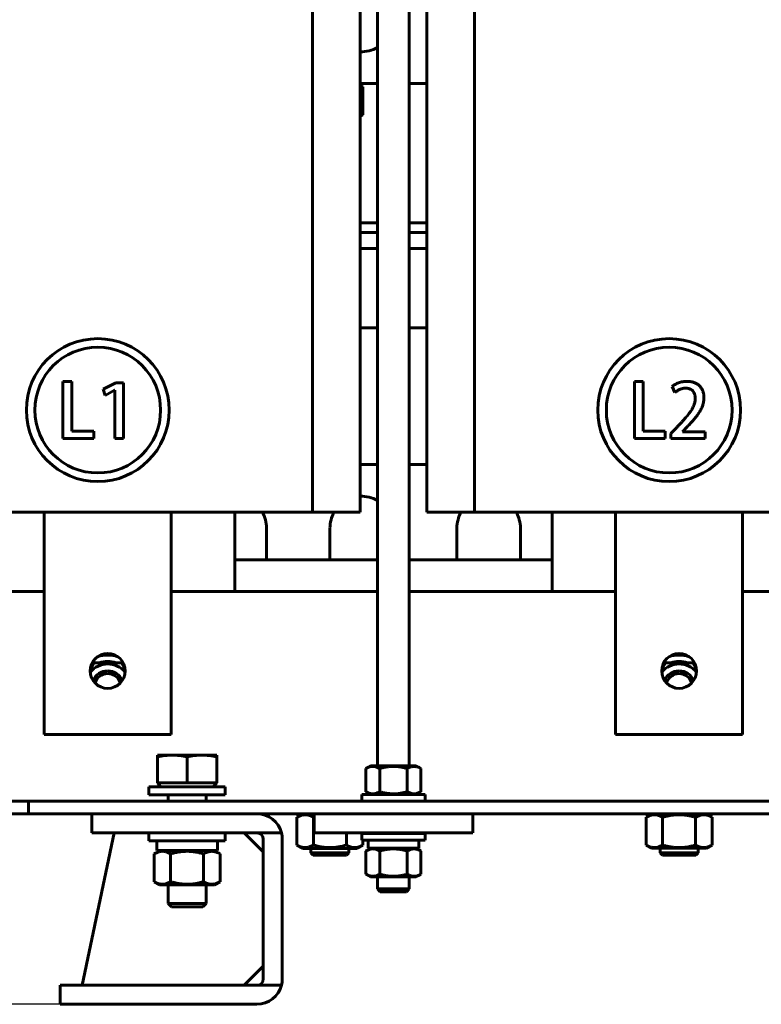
# Model space of a CAD drawing. Header units: millimetres. Extents: x 0 to 297, y 0 to 420.
# Tile 3 of 12: x 107 to 165, y 81 to 159. Entities that reach past the tile are written whole.
import ezdxf

# ---------------------------------------------------------------- set-up
doc = ezdxf.new("R2010")
doc.units = ezdxf.units.MM
doc.linetypes.add('K5LT_BASIC', pattern=[0])
doc.linetypes.add('K5LT_THIN', pattern=[0])
doc.layers.add('Системный слой', color=7, linetype='Continuous')
doc.styles.add('KDIMTEXTSTYLE', font='GOST_AU.SHX', dxfattribs={"width": 0.96, "oblique": 15, "height": 5})
doc.dimstyles.new('KDIMSTYLE (0.25)', dxfattribs={"dimtxt": 5, "dimasz": 1, "dimexe": 2, "dimexo": 0, "dimgap": 1, "dimtad": 1, "dimlfac": 4, "dimtxsty": 'KDIMTEXTSTYLE', "dimsah": 1, "dimcen": 0, "dimdle": 1, "dimadec": 0, "dimazin": 0, "dimtfac": 0.667, "dimtmove": 0, "dimatfit": 3, "dimfxl": 1, "dimtvp": 1, "dimtolj": 1, "dimtzin": 0, "dimarcsym": 0})

# ---------------------------------------------------------------- blocks, each defined once
blk = doc.blocks.new('U4')
at = {"layer": 'Системный слой', "color": 150, "linetype": 'K5LT_BASIC', "lineweight": 60, "true_color": 0x0080ff}
for p, q in [((97.964, 113.929), (108.464, 113.929)), ((118.464, 113.929), (134.714, 113.929)), ((137.214, 113.929), (153.464, 113.929)), ((163.464, 113.929), (179.714, 113.929))]:
    blk.add_line(p, q, dxfattribs=at)
blk = doc.blocks.new('U5')
at = {"layer": 'Системный слой', "color": 150, "linetype": 'K5LT_BASIC', "lineweight": 60, "true_color": 0x0080ff}
for p, q in [((107.214, 96.429), (112.257, 96.429)), ((125.214, 96.429), (129.714, 96.429)), ((142.214, 96.429), (174.714, 96.429)), ((187.214, 96.429), (191.714, 96.429)), ((204.672, 96.429), (209.714, 96.429))]:
    blk.add_line(p, q, dxfattribs=at)
blk = doc.blocks.new('U28')
at = {"layer": 'Системный слой', "color": 150, "linetype": 'K5LT_BASIC', "lineweight": 60, "true_color": 0x0080ff}
for p, q in [((118.214, 89.364), (119.714, 89.364)), ((119.714, 89.364), (121.214, 89.364))]:
    blk.add_line(p, q, dxfattribs=at)
blk = doc.blocks.new('U29')
at = {"layer": 'Системный слой', "color": 150, "linetype": 'K5LT_BASIC', "lineweight": 60, "true_color": 0x0080ff}
for p, q in [((118.214, 97.429), (118.214, 97.929)), ((118.214, 94.929), (118.214, 94.929)), ((118.214, 89.364), (118.214, 90.829))]:
    blk.add_line(p, q, dxfattribs=at)
blk = doc.blocks.new('U30')
at = {"layer": 'Системный слой', "color": 150, "linetype": 'K5LT_BASIC', "lineweight": 60, "true_color": 0x0080ff}
for p, q in [((118.474, 89.104), (119.714, 89.104)), ((119.714, 89.104), (120.954, 89.104))]:
    blk.add_line(p, q, dxfattribs=at)
blk = doc.blocks.new('U31')
at = {"layer": 'Системный слой', "color": 150, "linetype": 'K5LT_BASIC', "lineweight": 60, "true_color": 0x0080ff}
for p, q in [((121.214, 97.429), (121.214, 97.929)), ((121.214, 94.929), (121.214, 94.929)), ((121.214, 89.364), (121.214, 90.829))]:
    blk.add_line(p, q, dxfattribs=at)
blk = doc.blocks.new('U47')
at = {"layer": 'Системный слой', "color": 150, "linetype": 'K5LT_BASIC', "lineweight": 60, "true_color": 0x0080ff}
for p, q in [((133.414, 151.387), (133.339, 151.354)), ((133.488, 151.424), (133.414, 151.387)), ((133.562, 151.465), (133.488, 151.424))]:
    blk.add_line(p, q, dxfattribs=at)
blk = doc.blocks.new('U48')
at = {"layer": 'Системный слой', "color": 150, "linetype": 'K5LT_BASIC', "lineweight": 60, "true_color": 0x0080ff}
for p, q in [((133.339, 153.765), (133.414, 153.732)), ((133.414, 153.732), (133.488, 153.695)), ((133.488, 153.695), (133.562, 153.654))]:
    blk.add_line(p, q, dxfattribs=at)
blk = doc.blocks.new('U49')
at = {"layer": 'Системный слой', "color": 150, "linetype": 'K5LT_BASIC', "lineweight": 60, "true_color": 0x0080ff}
for p, q in [((134.714, 153.93), (133.339, 153.93)), ((138.589, 153.93), (137.214, 153.93)), ((179.714, 153.93), (178.339, 153.93)), ((183.589, 153.93), (182.214, 153.93))]:
    blk.add_line(p, q, dxfattribs=at)
blk = doc.blocks.new('U51')
at = {"layer": 'Системный слой', "color": 150, "linetype": 'K5LT_BASIC', "lineweight": 60, "true_color": 0x0080ff}
for p, q in [((129.464, 96.429), (129.464, 96.409)), ((129.464, 93.709), (129.464, 93.367))]:
    blk.add_line(p, q, dxfattribs=at)
blk = doc.blocks.new('U52')
at = {"layer": 'Системный слой', "color": 150, "linetype": 'K5LT_BASIC', "lineweight": 60, "true_color": 0x0080ff}
for p, q in [((134.714, 134.68), (133.339, 134.68)), ((138.589, 134.68), (137.214, 134.68))]:
    blk.add_line(p, q, dxfattribs=at)
blk = doc.blocks.new('U53')
at = {"layer": 'Системный слой', "color": 150, "linetype": 'K5LT_BASIC', "lineweight": 60, "true_color": 0x0080ff}
for p, q in [((156.964, 96.429), (156.964, 96.409)), ((156.964, 93.709), (156.964, 93.367))]:
    blk.add_line(p, q, dxfattribs=at)
blk = doc.blocks.new('U54')
at = {"layer": 'Системный слой', "color": 150, "linetype": 'K5LT_BASIC', "lineweight": 60, "true_color": 0x0080ff}
for p, q in [((159.964, 96.429), (159.964, 96.409)), ((159.964, 93.709), (159.964, 93.367))]:
    blk.add_line(p, q, dxfattribs=at)
blk = doc.blocks.new('U58')
at = {"layer": 'Системный слой', "color": 150, "linetype": 'K5LT_BASIC', "lineweight": 60, "true_color": 0x0080ff}
for p, q in [((133.339, 142.195), (134.714, 142.195)), ((137.214, 142.195), (138.589, 142.195))]:
    blk.add_line(p, q, dxfattribs=at)
blk = doc.blocks.new('U59')
at = {"layer": 'Системный слой', "color": 150, "linetype": 'K5LT_BASIC', "lineweight": 60, "true_color": 0x0080ff}
for p, q in [((134.714, 142.945), (133.339, 142.945)), ((138.589, 142.945), (137.214, 142.945))]:
    blk.add_line(p, q, dxfattribs=at)
blk = doc.blocks.new('U60')
at = {"layer": 'Системный слой', "color": 150, "linetype": 'K5LT_BASIC', "lineweight": 60, "true_color": 0x0080ff}
for p, q in [((134.714, 140.93), (133.339, 140.93)), ((138.589, 140.93), (137.214, 140.93))]:
    blk.add_line(p, q, dxfattribs=at)
blk = doc.blocks.new('U61')
at = {"layer": 'Системный слой', "color": 150, "linetype": 'K5LT_BASIC', "lineweight": 60, "true_color": 0x0080ff}
for p, q in [((133.339, 134.68), (134.714, 134.68)), ((137.214, 134.68), (138.589, 134.68))]:
    blk.add_line(p, q, dxfattribs=at)
blk = doc.blocks.new('U66')
at = {"layer": 'Системный слой', "color": 150, "linetype": 'K5LT_BASIC', "lineweight": 60, "true_color": 0x0080ff}
for p, q in [((130.964, 93.709), (128.808, 93.709)), ((133.12, 93.709), (130.964, 93.709))]:
    blk.add_line(p, q, dxfattribs=at)
blk = doc.blocks.new('U67')
at = {"layer": 'Системный слой', "color": 150, "linetype": 'K5LT_BASIC', "lineweight": 60, "true_color": 0x0080ff}
for p, q in [((129.665, 96.154), (129.678, 96.158)), ((129.678, 96.158), (129.678, 96.158)), ((129.678, 96.158), (129.679, 96.158)), ((129.679, 96.158), (129.68, 96.159)), ((129.68, 96.159), (129.683, 96.159)), ((129.683, 96.159), (129.687, 96.161)), ((129.687, 96.161), (129.689, 96.161)), ((129.689, 96.161), (129.69, 96.161)), ((129.69, 96.161), (129.69, 96.162)), ((129.69, 96.162), (129.691, 96.162)), ((129.691, 96.162), (129.693, 96.162)), ((129.693, 96.162), (129.696, 96.163)), ((129.696, 96.163), (129.699, 96.164)), ((129.699, 96.164), (129.702, 96.165)), ((129.702, 96.165), (129.703, 96.165)), ((129.703, 96.165), (129.705, 96.166)), ((129.703, 96.165), (129.703, 96.165)), ((129.705, 96.166), (129.708, 96.166)), ((129.708, 96.166), (129.713, 96.168)), ((129.713, 96.168), (129.714, 96.168))]:
    blk.add_line(p, q, dxfattribs=at)
blk = doc.blocks.new('U68')
at = {"layer": 'Системный слой', "color": 150, "linetype": 'K5LT_BASIC', "lineweight": 60, "true_color": 0x0080ff}
for p, q in [((133.562, 94.93), (133.562, 94.878)), ((133.562, 94.357), (133.562, 93.965))]:
    blk.add_line(p, q, dxfattribs=at)
blk = doc.blocks.new('U69')
at = {"layer": 'Системный слой', "color": 150, "linetype": 'K5LT_BASIC', "lineweight": 60, "true_color": 0x0080ff}
for start, end in [(60.00051, 92.86598), (150.00841, 180)]:
    blk.add_arc((133.464, 118.93), 2.5, start, end, dxfattribs=at)
blk = doc.blocks.new('U70')
at = {"layer": 'Системный слой', "color": 150, "linetype": 'K5LT_BASIC', "lineweight": 60, "true_color": 0x0080ff}
for p, q in [((134.714, 123.93), (133.339, 123.93)), ((138.589, 123.93), (137.214, 123.93)), ((179.714, 123.93), (178.339, 123.93)), ((183.589, 123.93), (182.214, 123.93))]:
    blk.add_line(p, q, dxfattribs=at)
blk = doc.blocks.new('U71')
at = {"layer": 'Системный слой', "color": 150, "linetype": 'K5LT_BASIC', "lineweight": 60, "true_color": 0x0080ff}
for start, end in [(150.00841, 180), (0, 29.99159)]:
    blk.add_arc((143.464, 118.93), 2.5, start, end, dxfattribs=at)
blk = doc.blocks.new('U79')
at = {"layer": 'Системный слой', "color": 150, "linetype": 'K5LT_BASIC', "lineweight": 60, "true_color": 0x0080ff}
for p, q in [((123.464, 116.429), (134.714, 116.429)), ((137.214, 116.429), (148.464, 116.429))]:
    blk.add_line(p, q, dxfattribs=at)
blk = doc.blocks.new('U81')
at = {"layer": 'Системный слой', "color": 150, "linetype": 'K5LT_BASIC', "lineweight": 60, "true_color": 0x0080ff}
for start, end in [(90, 163.31566), (16.60132, 90)]:
    blk.add_arc((113.463, 106.429), 1.034, start, end, dxfattribs=at)
blk = doc.blocks.new('U83')
at = {"layer": 'Системный слой', "color": 150, "linetype": 'K5LT_BASIC', "lineweight": 60, "true_color": 0x0080ff}
for start, end in [(90, 163.31566), (16.60132, 90)]:
    blk.add_arc((158.463, 106.429), 1.034, start, end, dxfattribs=at)
blk = doc.blocks.new('U84')
at = {"layer": 'Системный слой', "color": 150, "linetype": 'K5LT_BASIC', "lineweight": 60, "true_color": 0x0080ff}
for start, end in [(90, 139.73982), (40.17716, 90)]:
    blk.add_arc((113.463, 106.429), 1.797, start, end, dxfattribs=at)
blk = doc.blocks.new('U85')
at = {"layer": 'Системный слой', "color": 150, "linetype": 'K5LT_BASIC', "lineweight": 60, "true_color": 0x0080ff}
for start, end in [(130.46003, 133.08344), (70.46003, 109.53997), (46.83354, 49.53997)]:
    blk.add_arc((113.463, 106.429), 1.99, start, end, dxfattribs=at)
blk = doc.blocks.new('U86')
at = {"layer": 'Системный слой', "color": 150, "linetype": 'K5LT_BASIC', "lineweight": 60, "true_color": 0x0080ff}
for start, end in [(90, 108.60667), (71.31031, 90)]:
    blk.add_arc((113.463, 106.429), 2.5, start, end, dxfattribs=at)
blk = doc.blocks.new('U90')
at = {"layer": 'Системный слой', "color": 150, "linetype": 'K5LT_BASIC', "lineweight": 60, "true_color": 0x0080ff}
for start, end in [(90, 139.73982), (40.17716, 90)]:
    blk.add_arc((158.463, 106.429), 1.797, start, end, dxfattribs=at)
blk = doc.blocks.new('U91')
at = {"layer": 'Системный слой', "color": 150, "linetype": 'K5LT_BASIC', "lineweight": 60, "true_color": 0x0080ff}
for start, end in [(130.46003, 133.08344), (70.46003, 109.53997), (46.83354, 49.53997)]:
    blk.add_arc((158.463, 106.429), 1.99, start, end, dxfattribs=at)
blk = doc.blocks.new('U92')
at = {"layer": 'Системный слой', "color": 150, "linetype": 'K5LT_BASIC', "lineweight": 60, "true_color": 0x0080ff}
for start, end in [(90, 108.60667), (71.31031, 90)]:
    blk.add_arc((158.463, 106.429), 2.5, start, end, dxfattribs=at)
blk = doc.blocks.new('U94')
at = {"layer": 'Системный слой', "color": 150, "linetype": 'K5LT_BASIC', "lineweight": 60, "true_color": 0x0080ff}
for p, q in [((148.464, 191.266), (148.464, 186.868)), ((148.464, 185.541), (148.464, 185.179)), ((148.464, 120.179), (148.464, 113.929))]:
    blk.add_line(p, q, dxfattribs=at)
blk = doc.blocks.new('U95')
at = {"layer": 'Системный слой', "color": 150, "linetype": 'K5LT_BASIC', "lineweight": 60, "true_color": 0x0080ff}
for p, q in [((123.464, 185.179), (123.464, 191.429)), ((123.464, 113.929), (123.464, 120.179))]:
    blk.add_line(p, q, dxfattribs=at)
blk = doc.blocks.new('U99')
at = {"layer": 'Системный слой', "color": 150, "linetype": 'K5LT_BASIC', "lineweight": 60, "true_color": 0x0080ff}
for p, q in [((134.931, 90.294), (135.964, 90.294)), ((135.964, 90.294), (136.998, 90.294))]:
    blk.add_line(p, q, dxfattribs=at)
blk = doc.blocks.new('U100')
at = {"layer": 'Системный слой', "color": 150, "linetype": 'K5LT_BASIC', "lineweight": 60, "true_color": 0x0080ff}
for p, q in [((137.214, 189.556), (137.214, 100.206)), ((137.214, 97.956), (137.214, 97.955)), ((137.214, 97.435), (137.214, 97.429)), ((137.214, 94.93), (137.214, 94.878)), ((137.214, 91.461), (137.214, 90.511))]:
    blk.add_line(p, q, dxfattribs=at)
blk = doc.blocks.new('U101')
at = {"layer": 'Системный слой', "color": 150, "linetype": 'K5LT_BASIC', "lineweight": 60, "true_color": 0x0080ff}
for p, q in [((134.714, 190.449), (134.714, 100.206)), ((134.714, 97.956), (134.714, 97.955)), ((134.714, 97.435), (134.714, 97.429)), ((134.714, 94.93), (134.714, 94.878)), ((134.714, 91.461), (134.714, 90.511))]:
    blk.add_line(p, q, dxfattribs=at)
blk = doc.blocks.new('U106')
at = {"layer": 'Системный слой', "color": 150, "linetype": 'K5LT_BASIC', "lineweight": 60, "true_color": 0x0080ff}
for p, q in [((134.167, 97.956), (135.964, 97.956)), ((135.964, 97.956), (137.761, 97.956))]:
    blk.add_line(p, q, dxfattribs=at)
blk = doc.blocks.new('KDIMARROW_01')
at = {"layer": 'Системный слой'}
blk.add_hatch(color=0, dxfattribs=at).paths.add_polyline_path([(0, 0), (-5, 0.658), (-4.5, 0), (-5, -0.658)])
at = {"layer": 'Системный слой', "color": 0, "linetype": 'K5LT_THIN', "lineweight": 18}
for p, q in [((-4.5, 0), (-5, 0.658)), ((-5, 0.658), (0, 0)), ((0, 0), (-5, -0.658)), ((-5, -0.658), (-4.5, 0)), ((0, 0), (-1, 0))]:
    blk.add_line(p, q, dxfattribs=at)

msp = doc.modelspace()

# ---------------------------------------------------------------- linework, layer by layer
at = {"layer": 'Системный слой', "color": 150, "linetype": 'K5LT_BASIC', "lineweight": 60, "true_color": 0x0080ff}
for p, q in [((129.5892, 120.1794), (129.5892, 185.1794)), ((133.3392, 120.1794), (133.3392, 185.1794)), ((138.5892, 120.1794), (138.5892, 185.1794)), ((142.3392, 120.1794), (142.3392, 185.1794)), ((133.3392, 153.7831), (133.5623, 153.6543)), ((133.5623, 153.6543), (133.5623, 151.4645)), ((133.3392, 151.3357), (133.5623, 151.4645)), ((110.6315, 130.4727), (109.941, 130.4727)), ((109.941, 130.4727), (109.941, 125.9706)), ((110.6315, 126.5523), (110.6315, 130.4727)), ((114.1143, 130.3669), (113.1116, 129.8588)), ((114.7131, 130.3669), (114.1143, 130.3669)), ((114.7131, 125.9655), (114.7131, 130.3669)), ((154.941, 130.4727), (154.941, 125.9706)), ((155.6315, 130.4727), (154.941, 130.4727)), ((155.6315, 126.5523), (155.6315, 130.4727)), ((113.1116, 129.8588), (113.2644, 129.3636)), ((113.2644, 129.3636), (114.0109, 129.7751)), ((114.0109, 129.7751), (114.0226, 129.7751)), ((114.0226, 129.7751), (114.0226, 125.9722)), ((157.9078, 130.0761), (158.1138, 129.5868)), ((112.3654, 126.5523), (110.6315, 126.5523)), ((112.3654, 125.9706), (112.3654, 126.5523)), ((157.3654, 126.5523), (155.6315, 126.5523)), ((157.3654, 125.9706), (157.3654, 126.5523)), ((158.2777, 126.8482), (157.814, 126.3624)), ((157.814, 126.3624), (157.814, 125.9668)), ((158.725, 126.5136), (159.0894, 126.8903)), ((158.725, 126.5017), (158.725, 126.5136)), ((160.5146, 126.5017), (158.725, 126.5017)), ((160.5146, 125.9668), (160.5146, 126.5017)), ((109.941, 125.9706), (112.3654, 125.9706)), ((114.0226, 125.9722), (114.7131, 125.9655)), ((154.941, 125.9706), (157.3654, 125.9706)), ((157.814, 125.9668), (160.5146, 125.9668)), ((97.3392, 120.1794), (129.5892, 120.1794)), ((108.4642, 102.6794), (108.4642, 120.1794)), ((118.4642, 120.1794), (118.4642, 102.6794)), ((129.5892, 120.1794), (133.3392, 120.1794)), ((138.5892, 120.1794), (142.3392, 120.1794)), ((142.3392, 120.1794), (174.5892, 120.1794)), ((153.4642, 102.6794), (153.4642, 120.1794)), ((163.4642, 120.1794), (163.4642, 102.6794)), ((125.9642, 118.9297), (125.9642, 116.4294)), ((130.9642, 116.4294), (130.9642, 118.9297)), ((140.9642, 116.4294), (140.9642, 118.9297)), ((145.9642, 118.9297), (145.9642, 116.4294)), ((112.3807, 108.3044), (112.0954, 107.8102)), ((113.4633, 108.3044), (112.3807, 108.3044)), ((114.5458, 108.3044), (113.4633, 108.3044)), ((114.8333, 107.8064), (114.5458, 108.3044)), ((157.3807, 108.3044), (157.0954, 107.8102)), ((158.4633, 108.3044), (157.3807, 108.3044)), ((159.5458, 108.3044), (158.4633, 108.3044)), ((159.8333, 107.8064), (159.5458, 108.3044)), ((118.4642, 102.6794), (108.4642, 102.6794)), ((163.4642, 102.6794), (153.4642, 102.6794)), ((118.5472, 101.0438), (117.3802, 101.0438)), ((117.3802, 101.0438), (117.3802, 100.9124)), ((117.3802, 98.8538), (117.3802, 100.9124)), ((120.8812, 101.0438), (118.5472, 101.0438)), ((119.7142, 98.8538), (119.7142, 100.9124)), ((122.0482, 101.0438), (120.8812, 101.0438)), ((122.0482, 100.9124), (122.0482, 101.0438)), ((122.0482, 100.9124), (122.0482, 98.8538)), ((134.1673, 100.2063), (133.7991, 99.9937)), ((134.1673, 100.2063), (137.761, 100.2063)), ((137.761, 100.2063), (138.1292, 99.9937)), ((133.7991, 98.1688), (133.7991, 99.9937)), ((134.8816, 98.1688), (134.8816, 99.9937)), ((137.0467, 98.1688), (137.0467, 99.9937)), ((138.1292, 99.9937), (138.1292, 98.1688)), ((116.7142, 98.5538), (122.7142, 98.5538)), ((116.7142, 98.5538), (116.7142, 97.9288)), ((117.3802, 98.8538), (118.5472, 98.8538)), ((117.6502, 98.5538), (117.3802, 98.8538)), ((118.5472, 98.8538), (119.7142, 98.8538)), ((119.7142, 98.8538), (120.8812, 98.8538)), ((120.8812, 98.8538), (122.0482, 98.8538)), ((121.7782, 98.5538), (122.0482, 98.8538)), ((122.7142, 98.5538), (122.7142, 97.9288)), ((116.7142, 97.9288), (122.7142, 97.9288)), ((133.4642, 97.4346), (133.4642, 97.9554)), ((133.4642, 97.9554), (138.4642, 97.9554)), ((134.1673, 97.9563), (133.7991, 98.1688)), ((137.761, 97.9563), (138.1292, 98.1688)), ((138.4642, 97.4346), (138.4642, 97.9554)), ((103.4642, 97.4288), (107.2142, 97.4288)), ((107.2142, 97.4288), (107.2142, 96.4288)), ((107.2142, 97.4288), (209.7142, 97.4288)), ((133.4642, 97.4346), (138.4642, 97.4346)), ((107.2142, 96.4288), (103.4642, 96.4288)), ((112.2142, 94.9288), (112.2142, 96.4288)), ((112.2569, 96.4288), (112.9642, 96.4288)), ((112.9642, 96.4288), (125.2142, 96.4288)), ((128.8079, 96.4094), (128.3661, 96.1543)), ((128.3661, 93.9645), (128.3661, 96.1543)), ((129.7142, 96.4094), (128.8079, 96.4094)), ((129.6651, 96.1543), (129.6651, 93.9645)), ((129.7142, 96.4297), (142.2142, 96.4297)), ((129.7142, 94.9297), (129.7142, 96.4297)), ((142.2142, 96.4297), (142.2142, 94.9297)), ((156.3079, 96.4094), (155.8661, 96.1543)), ((155.8661, 93.9645), (155.8661, 96.1543)), ((160.6204, 96.4094), (156.3079, 96.4094)), ((157.1651, 96.1543), (157.1651, 93.9645)), ((159.7632, 96.1543), (159.7632, 93.9645)), ((160.6204, 96.4094), (161.0623, 96.1543)), ((161.0623, 96.1543), (161.0623, 93.9645)), ((111.4642, 82.9288), (113.9642, 94.9288)), ((112.2142, 94.9288), (112.9642, 94.9288)), ((112.9642, 94.9288), (125.2142, 94.9288)), ((116.7142, 94.9288), (116.7142, 94.3038)), ((122.7142, 94.9288), (116.7142, 94.9288)), ((122.7142, 94.9288), (122.7142, 94.3038)), ((124.2142, 94.9288), (125.7142, 93.4288)), ((125.2142, 94.9288), (127.1507, 94.9288)), ((142.2142, 94.9297), (129.7142, 94.9297)), ((132.2632, 94.9297), (132.2632, 93.9645)), ((138.4642, 94.8777), (133.4642, 94.8777)), ((133.4642, 94.3569), (133.4642, 94.8777)), ((138.4642, 94.3569), (138.4642, 94.8777)), ((116.7142, 94.3038), (122.7142, 94.3038)), ((117.3267, 94.3038), (117.3267, 93.5288)), ((122.1017, 94.3038), (122.1017, 93.5288)), ((125.7142, 83.4288), (125.7142, 94.4288)), ((127.2142, 83.4288), (127.2142, 94.4288)), ((128.8079, 93.7094), (128.3661, 93.9645)), ((133.1204, 93.7094), (133.5623, 93.9645)), ((133.4642, 94.3569), (138.4642, 94.3569)), ((133.9746, 93.711), (133.9746, 94.3569)), ((137.9537, 93.711), (137.9537, 94.3569)), ((156.3079, 93.7094), (155.8661, 93.9645)), ((160.6204, 93.7094), (161.0623, 93.9645)), ((117.558, 93.5288), (117.1161, 93.2737)), ((117.1161, 91.0839), (117.1161, 93.2737)), ((117.3267, 93.5288), (122.1017, 93.5288)), ((118.4152, 93.2737), (118.4152, 91.0839)), ((121.0132, 93.2737), (121.0132, 91.0839)), ((121.8705, 93.5288), (122.3123, 93.2737)), ((122.3123, 93.2737), (122.3123, 91.0839)), ((129.4642, 93.3672), (132.4642, 93.3672)), ((129.6517, 93.1797), (129.4642, 93.3672)), ((129.6517, 93.1797), (132.2767, 93.1797)), ((132.2767, 93.1797), (132.4642, 93.3672)), ((132.4642, 93.7094), (132.4642, 93.3672)), ((134.1673, 93.711), (133.7991, 93.4985)), ((133.7991, 91.6736), (133.7991, 93.4985)), ((137.9537, 93.711), (133.9746, 93.711)), ((134.8816, 93.4985), (134.8816, 91.6736)), ((137.0467, 93.4985), (137.0467, 91.6736)), ((137.761, 93.711), (138.1292, 93.4985)), ((138.1292, 93.4985), (138.1292, 91.6736)), ((160.6204, 93.7094), (156.3079, 93.7094)), ((157.1517, 93.1797), (156.9642, 93.3672)), ((156.9642, 93.3672), (159.9642, 93.3672)), ((157.1517, 93.1797), (159.7767, 93.1797)), ((159.7767, 93.1797), (159.9642, 93.3672)), ((134.1673, 91.461), (133.7991, 91.6736)), ((137.761, 91.461), (138.1292, 91.6736)), ((117.558, 90.8288), (117.1161, 91.0839)), ((121.8705, 90.8288), (117.558, 90.8288)), ((121.8705, 90.8288), (122.3123, 91.0839)), ((137.761, 91.461), (134.1673, 91.461)), ((134.7142, 90.5109), (135.9642, 90.5109)), ((134.9307, 90.2944), (134.7142, 90.5109)), ((134.9307, 90.2944), (134.7142, 90.5109)), ((135.9642, 90.5109), (137.2142, 90.5109)), ((136.9977, 90.2944), (137.2142, 90.5109)), ((136.9977, 90.2944), (137.2142, 90.5109)), ((118.474, 89.1038), (118.2142, 89.3636)), ((120.9544, 89.1038), (121.2142, 89.3636)), ((125.7142, 84.4288), (124.2142, 82.9288)), ((109.7142, 81.4288), (109.7142, 82.9288)), ((110.4642, 82.9288), (109.7142, 82.9288)), ((110.4642, 82.9288), (125.2142, 82.9288)), ((125.2142, 82.9288), (127.1507, 82.9288)), ((110.4642, 81.4288), (109.7142, 81.4288)), ((125.2142, 81.4288), (110.4642, 81.4288))]:
    msp.add_line(p, q, dxfattribs=at)
for centre, radius in [((112.6808, 128.2121), 5.625), ((157.6808, 128.2121), 5.625), ((112.6808, 128.2121), 4.95), ((157.6808, 128.2121), 4.95), ((113.4642, 107.6794), 1.375), ((158.4642, 107.6794), 1.375)]:
    msp.add_circle(centre, radius, dxfattribs=at)
for centre, radius, start, end in [((133.4642, 158.9297), 2.5, 267.134016, 299.999493), ((123.4642, 118.9297), 2.5, 0, 29.99159), ((113.4633, 106.4294), 1.25, 90, 156.692501), ((113.4633, 106.4294), 1.25, 23.224476, 90), ((158.4633, 106.4294), 1.25, 90, 156.692501), ((158.4633, 106.4294), 1.25, 23.224476, 90), ((125.2142, 94.4288), 2, 14.477512, 90), ((125.2142, 94.4288), 0.5, 0, 90), ((125.2142, 94.4288), 2, 0, 14.477512), ((125.2142, 83.4288), 0.5, 270, 0), ((125.2142, 83.4288), 2, 345.522488, 0), ((125.2142, 83.4288), 2, 270, 345.522488)]:
    msp.add_arc(centre, radius, start, end, dxfattribs=at)
for points, knots in [([(159.1009, 130.474), (159.0398, 130.4719), (158.9206, 130.4676), (158.7455, 130.4453), (158.5789, 130.4092), (158.422, 130.3583), (158.2751, 130.2995), (158.1407, 130.2316), (158.0171, 130.1599), (157.9436, 130.1035), (157.9078, 130.0761)], [0, 0, 0, 0, 0.1429887, 0.2795806, 0.4128589, 0.5418325, 0.6657881, 0.7831177, 0.8945205, 1, 1, 1, 1]), ([(160.4197, 129.1917), (160.4191, 129.2349), (160.4179, 129.3197), (160.4025, 129.4444), (160.3796, 129.5648), (160.344, 129.6798), (160.3002, 129.7905), (160.2443, 129.8951), (160.1791, 129.9952), (160.105, 130.0906), (160.0191, 130.1778), (159.9212, 130.2539), (159.8122, 130.319), (159.6916, 130.3725), (159.5597, 130.4146), (159.417, 130.4472), (159.2627, 130.4673), (159.1559, 130.4718), (159.1009, 130.474)], [0, 0, 0, 0, 0.0622075, 0.1223307, 0.1811313, 0.238842, 0.2957337, 0.3526387, 0.4097065, 0.4679684, 0.5266836, 0.5858417, 0.6463808, 0.7095505, 0.7757794, 0.845835, 0.920519, 1, 1, 1, 1]), ([(158.1138, 129.5868), (158.1406, 129.6086), (158.1957, 129.6532), (158.2861, 129.7139), (158.3844, 129.7715), (158.4887, 129.8271), (158.5999, 129.8751), (158.7175, 129.9099), (158.8398, 129.9327), (158.9233, 129.937), (158.9657, 129.9392)], [0, 0, 0, 0, 0.1103554, 0.22634, 0.3472663, 0.4739885, 0.6037738, 0.7332113, 0.8647678, 1, 1, 1, 1]), ([(158.9657, 129.9392), (158.9989, 129.9378), (159.0633, 129.9352), (159.1559, 129.9209), (159.2416, 129.9022), (159.3199, 129.8748), (159.3904, 129.8398), (159.4545, 129.799), (159.5102, 129.7501), (159.5577, 129.6941), (159.5993, 129.6337), (159.6349, 129.5695), (159.6659, 129.5027), (159.6895, 129.432), (159.7082, 129.3587), (159.7222, 129.2821), (159.7285, 129.202), (159.729, 129.1478), (159.7293, 129.1203)], [0, 0, 0, 0, 0.0783113, 0.1519181, 0.2204757, 0.2849254, 0.3467773, 0.4057094, 0.463471, 0.5207942, 0.578432, 0.6358642, 0.6938687, 0.7517615, 0.8110712, 0.8721459, 0.9351774, 1, 1, 1, 1]), ([(159.7293, 129.1203), (159.7278, 129.0788), (159.7248, 128.9953), (159.7058, 128.8697), (159.6777, 128.7427), (159.6345, 128.6153), (159.5823, 128.4864), (159.5178, 128.3564), (159.4421, 128.2254), (159.3535, 128.0933), (159.2536, 127.9582), (159.1464, 127.8157), (159.0266, 127.669), (158.8975, 127.5155), (158.7568, 127.3573), (158.6075, 127.1917), (158.4462, 127.0219), (158.3348, 126.907), (158.2777, 126.8482)], [0, 0, 0, 0, 0.0450941, 0.0908893, 0.1380222, 0.186395, 0.2370216, 0.2892944, 0.3441491, 0.4015431, 0.4622417, 0.5269457, 0.5955807, 0.6682378, 0.745149, 0.8259312, 0.9107953, 1, 1, 1, 1]), ([(159.0894, 126.8903), (159.1374, 126.9384), (159.2322, 127.0335), (159.3688, 127.1781), (159.4992, 127.3214), (159.6216, 127.4649), (159.7379, 127.6063), (159.8476, 127.7467), (159.9479, 127.8875), (160.0444, 128.0255), (160.1304, 128.1649), (160.206, 128.3057), (160.2696, 128.4488), (160.3229, 128.5935), (160.3635, 128.7407), (160.3945, 128.8891), (160.4134, 129.0399), (160.4176, 129.1409), (160.4197, 129.1917)], [0, 0, 0, 0, 0.0747114, 0.1477092, 0.2187836, 0.287769, 0.3551132, 0.4202197, 0.4836452, 0.5453043, 0.6053533, 0.6636546, 0.7210147, 0.7774307, 0.8331045, 0.888807, 0.9441058, 1, 1, 1, 1]), ([(117.3802, 100.9124), (117.5731, 100.9529), (117.7667, 100.986), (118.1555, 101.0315), (118.3509, 101.0438), (118.5472, 101.0438)], [0, 0, 0, 0, 0.0027078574, 0.0027078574, 0.0054157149, 0.0054157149, 0.0054157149, 0.0054157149]), ([(118.5472, 101.0438), (118.7436, 101.0438), (118.9389, 101.0315), (119.3277, 100.986), (119.5213, 100.9529), (119.7142, 100.9124)], [0, 0, 0, 0, 0.0027078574, 0.0027078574, 0.0054157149, 0.0054157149, 0.0054157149, 0.0054157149]), ([(119.7142, 100.9124), (119.9071, 100.9529), (120.1007, 100.986), (120.4895, 101.0315), (120.6849, 101.0438), (120.8812, 101.0438)], [0, 0, 0, 0, 0.0027078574, 0.0027078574, 0.0054157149, 0.0054157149, 0.0054157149, 0.0054157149]), ([(120.8812, 101.0438), (121.0776, 101.0438), (121.2729, 101.0315), (121.6617, 100.986), (121.8553, 100.9529), (122.0482, 100.9124)], [0, 0, 0, 0, 0.0027078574, 0.0027078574, 0.0054157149, 0.0054157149, 0.0054157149, 0.0054157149]), ([(133.7991, 99.9937), (133.8637, 100.031), (133.9515, 100.075), (134.0637, 100.1159), (134.1341, 100.1362), (134.2062, 100.1512), (134.2799, 100.16), (134.3542, 100.1622), (134.428, 100.1575), (134.4997, 100.1466), (134.5687, 100.1304), (134.656, 100.1032), (134.7605, 100.0598), (134.8419, 100.0166), (134.8816, 99.9937)], [0, 0, 0, 0, 2.7560149, 3.7063761, 4.6759695, 5.6700035, 6.6812568, 7.7046424, 8.7188714, 9.7019759, 10.6472201, 11.5539335, 13.3028004, 15, 15, 15, 15]), ([(134.8816, 99.9937), (134.9006, 99.9992), (134.9388, 100.01), (134.9966, 100.0256), (135.0546, 100.0406), (135.119, 100.0565), (135.1901, 100.0728), (135.268, 100.0892), (135.3333, 100.1017), (135.3854, 100.1108), (135.4399, 100.1198), (135.5098, 100.1302), (135.5947, 100.1407), (135.6661, 100.1478), (135.7233, 100.1524), (135.7846, 100.1565), (135.865, 100.1602), (135.9477, 100.1614), (136.0136, 100.1609), (136.0633, 100.1598), (136.1129, 100.1579), (136.1692, 100.1549), (136.2317, 100.1504), (136.3012, 100.144), (136.3707, 100.1362), (136.4367, 100.1275), (136.4993, 100.1181), (136.5589, 100.1082), (136.6183, 100.0973), (136.6887, 100.0834), (136.7706, 100.0656), (136.8629, 100.0435), (136.9551, 100.0196), (137.0163, 100.0025), (137.0467, 99.9937)], [0, 0, 0, 0, 0.3260239, 0.6520478, 0.9780717, 1.3040956, 1.7387941, 2.1734927, 2.6081912, 2.8255405, 3.0428898, 3.5116195, 3.9803492, 4.449079, 4.6834439, 4.9178087, 5.4589471, 6.0000856, 6.2706548, 6.541224, 6.8117932, 7.0823624, 7.4629574, 7.8435524, 8.2241475, 8.6047425, 8.9340505, 9.2633585, 9.5926665, 9.9219746, 10.4414809, 10.9609873, 11.4804936, 12, 12, 12, 12]), ([(137.0467, 99.9937), (137.1351, 100.0447), (137.2241, 100.0868), (137.404, 100.145), (137.4949, 100.161), (137.6329, 100.1612), (137.6792, 100.1573), (137.7706, 100.142), (137.8161, 100.1307), (137.9515, 100.0869), (138.0407, 100.0448), (138.1292, 99.9937)], [0, 0, 0, 0, 0.0021865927, 0.0021865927, 0.0043731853, 0.0043731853, 0.0054664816, 0.0054664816, 0.006559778, 0.006559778, 0.0087463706, 0.0087463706, 0.0087463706, 0.0087463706]), ([(134.8816, 98.1688), (134.8171, 98.1316), (134.7292, 98.0876), (134.617, 98.0466), (134.5467, 98.0263), (134.4745, 98.0113), (134.4009, 98.0025), (134.3265, 98.0004), (134.2528, 98.005), (134.181, 98.0159), (134.112, 98.0322), (134.0248, 98.0594), (133.9203, 98.1027), (133.8388, 98.1459), (133.7991, 98.1688)], [0, 0, 0, 0, 2.756015, 3.7063762, 4.6759696, 5.6700037, 6.681257, 7.7046426, 8.7188715, 9.701976, 10.6472202, 11.5539336, 13.3028005, 15, 15, 15, 15]), ([(135.9642, 98.0014), (135.9442, 98.0014), (135.9045, 98.0017), (135.8455, 98.0034), (135.787, 98.006), (135.711, 98.0108), (135.6174, 98.0191), (135.5252, 98.0303), (135.4519, 98.0409), (135.397, 98.0497), (135.3422, 98.0593), (135.2717, 98.0726), (135.1855, 98.0906), (135.0838, 98.1144), (134.9825, 98.1404), (134.9152, 98.1591), (134.8816, 98.1688)], [0.004381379, 0.004381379, 0.004381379, 0.004381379, 0.0046146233, 0.0048478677, 0.005081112, 0.0053143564, 0.005757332, 0.0062003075, 0.0064217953, 0.0066432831, 0.0068647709, 0.0070862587, 0.0075012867, 0.0079163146, 0.0083313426, 0.0087463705, 0.0087463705, 0.0087463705, 0.0087463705]), ([(137.0467, 98.1688), (136.8696, 98.1177), (136.6912, 98.0756), (136.3307, 98.0173), (136.1486, 98.0014), (135.9642, 98.0014)], [0, 0, 0, 0, 0.0021906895, 0.0021906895, 0.004381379, 0.004381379, 0.004381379, 0.004381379]), ([(138.1292, 98.1688), (138.0409, 98.1178), (137.9518, 98.0758), (137.7719, 98.0175), (137.681, 98.0015), (137.543, 98.0013), (137.4967, 98.0052), (137.4053, 98.0205), (137.3599, 98.0318), (137.2244, 98.0756), (137.1352, 98.1178), (137.0467, 98.1688)], [0, 0, 0, 0, 0.0021865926, 0.0021865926, 0.0043731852, 0.0043731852, 0.0054664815, 0.0054664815, 0.0065597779, 0.0065597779, 0.0087463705, 0.0087463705, 0.0087463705, 0.0087463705]), ([(128.3661, 96.1543), (128.4473, 96.2012), (128.5669, 96.2607), (128.7145, 96.311), (128.8069, 96.3342), (128.8899, 96.3484), (128.9609, 96.3545), (129.0336, 96.3559), (129.1068, 96.3523), (129.1945, 96.3402), (129.2671, 96.3239), (129.3533, 96.2993), (129.4825, 96.252), (129.5954, 96.1946), (129.6651, 96.1543)], [0, 0, 0, 0, 2.8814588, 4.2007903, 5.1220287, 6.0737271, 7.0548465, 7.5525989, 8.5536544, 9.549847, 10.5399432, 11.0322241, 12.5081975, 15, 15, 15, 15]), ([(155.8661, 96.1543), (155.9473, 96.2012), (156.0669, 96.2607), (156.2145, 96.311), (156.3069, 96.3342), (156.3899, 96.3484), (156.4609, 96.3545), (156.5336, 96.3559), (156.6068, 96.3523), (156.6945, 96.3402), (156.7671, 96.3239), (156.8533, 96.2993), (156.9825, 96.252), (157.0954, 96.1946), (157.1651, 96.1543)], [0, 0, 0, 0, 2.8814588, 4.2007903, 5.1220287, 6.0737271, 7.0548465, 7.5525989, 8.5536544, 9.549847, 10.5399432, 11.0322241, 12.5081975, 15, 15, 15, 15]), ([(157.1651, 96.1543), (157.1852, 96.1601), (157.2258, 96.1716), (157.2872, 96.1884), (157.3484, 96.2044), (157.43, 96.2249), (157.5324, 96.2488), (157.6879, 96.2812), (157.8764, 96.3136), (158.0617, 96.3359), (158.2106, 96.3476), (158.3137, 96.3528), (158.4075, 96.3552), (158.4932, 96.3555), (158.579, 96.3539), (158.6611, 96.3506), (158.7397, 96.3458), (158.8152, 96.3398), (158.8905, 96.3324), (158.9903, 96.3208), (159.1147, 96.3029), (159.2643, 96.2764), (159.4145, 96.2449), (159.5483, 96.2129), (159.6642, 96.1824), (159.7302, 96.1639), (159.7632, 96.1543)], [0, 0, 0, 0, 0.000251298, 0.000502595, 0.000753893, 0.00100519, 0.001507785, 0.00201038, 0.002906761, 0.003803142, 0.00424928, 0.004695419, 0.005033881, 0.005372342, 0.005710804, 0.006049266, 0.006349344, 0.006649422, 0.0069495, 0.007249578, 0.007849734, 0.00844989, 0.009066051, 0.009682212, 0.010088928, 0.010495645, 0.010495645, 0.010495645, 0.010495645]), ([(159.7632, 96.1543), (159.8444, 96.2012), (159.964, 96.2607), (160.1116, 96.311), (160.204, 96.3342), (160.2871, 96.3484), (160.358, 96.3545), (160.4307, 96.3559), (160.5039, 96.3523), (160.5916, 96.3402), (160.6642, 96.3239), (160.7504, 96.2993), (160.8796, 96.252), (160.9925, 96.1946), (161.0623, 96.1543)], [0, 0, 0, 0, 2.881459, 4.2007905, 5.1220289, 6.0737274, 7.0548467, 7.5525992, 8.5536547, 9.5498473, 10.5399434, 11.0322243, 12.5081977, 15, 15, 15, 15]), ([(129.6651, 93.9645), (129.5839, 93.9176), (129.4643, 93.8582), (129.3168, 93.8078), (129.2243, 93.7846), (129.1413, 93.7704), (129.0703, 93.7643), (128.9977, 93.7629), (128.9244, 93.7665), (128.8367, 93.7786), (128.7642, 93.7949), (128.6779, 93.8196), (128.5488, 93.8668), (128.4359, 93.9242), (128.3661, 93.9645)], [0, 0, 0, 0, 2.881459, 4.2007905, 5.1220289, 6.0737274, 7.0548467, 7.5525992, 8.5536547, 9.5498473, 10.5399434, 11.0322243, 12.5081977, 15, 15, 15, 15]), ([(130.9642, 93.7635), (130.94, 93.7636), (130.8922, 93.764), (130.8216, 93.7659), (130.7515, 93.7691), (130.6628, 93.7747), (130.5553, 93.7842), (130.4506, 93.7966), (130.3674, 93.8083), (130.305, 93.818), (130.2428, 93.8285), (130.1797, 93.8401), (130.1158, 93.8527), (130.0294, 93.8709), (129.9219, 93.8956), (129.7932, 93.9284), (129.7078, 93.9522), (129.6651, 93.9645)], [0.0052576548, 0.0052576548, 0.0052576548, 0.0052576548, 0.005537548, 0.0058174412, 0.0060973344, 0.0063772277, 0.0068799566, 0.0073826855, 0.00763405, 0.0078854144, 0.0081367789, 0.0083881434, 0.008651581, 0.0089150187, 0.009441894, 0.0099687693, 0.0104956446, 0.0104956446, 0.0104956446, 0.0104956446]), ([(132.2632, 93.9645), (132.0507, 93.9032), (131.8367, 93.8526), (131.4041, 93.7827), (131.1855, 93.7635), (130.9642, 93.7635)], [0, 0, 0, 0, 0.0026288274, 0.0026288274, 0.0052576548, 0.0052576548, 0.0052576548, 0.0052576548]), ([(133.5623, 93.9645), (133.4562, 93.9033), (133.3494, 93.8528), (133.1335, 93.7829), (133.0244, 93.7637), (132.8588, 93.7635), (132.8033, 93.7682), (132.6935, 93.7865), (132.639, 93.8001), (132.4765, 93.8526), (132.3694, 93.9032), (132.2632, 93.9645)], [0, 0, 0, 0, 0.002623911, 0.002623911, 0.005247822, 0.005247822, 0.006559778, 0.006559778, 0.007871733, 0.007871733, 0.010495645, 0.010495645, 0.010495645, 0.010495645]), ([(157.1651, 93.9645), (157.0839, 93.9176), (156.9643, 93.8582), (156.8168, 93.8078), (156.7243, 93.7846), (156.6413, 93.7704), (156.5703, 93.7643), (156.4977, 93.7629), (156.4244, 93.7665), (156.3367, 93.7786), (156.2642, 93.7949), (156.1779, 93.8196), (156.0488, 93.8668), (155.9359, 93.9242), (155.8661, 93.9645)], [0, 0, 0, 0, 2.881459, 4.2007905, 5.1220289, 6.0737274, 7.0548467, 7.5525992, 8.5536547, 9.5498473, 10.5399434, 11.0322243, 12.5081977, 15, 15, 15, 15]), ([(159.7632, 93.9645), (159.7431, 93.9587), (159.7026, 93.9472), (159.6412, 93.9304), (159.58, 93.9144), (159.4983, 93.8939), (159.396, 93.87), (159.2405, 93.8376), (159.052, 93.8052), (158.8667, 93.783), (158.7178, 93.7712), (158.6147, 93.766), (158.5208, 93.7637), (158.4352, 93.7633), (158.3493, 93.7649), (158.2672, 93.7682), (158.1887, 93.773), (158.1132, 93.779), (158.0378, 93.7864), (157.938, 93.7981), (157.8137, 93.8159), (157.6641, 93.8424), (157.5139, 93.8739), (157.3801, 93.906), (157.2641, 93.9365), (157.1982, 93.955), (157.1651, 93.9645)], [0, 0, 0, 0, 0.000251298, 0.000502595, 0.000753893, 0.00100519, 0.001507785, 0.002010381, 0.002906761, 0.003803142, 0.00424928, 0.004695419, 0.005033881, 0.005372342, 0.005710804, 0.006049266, 0.006349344, 0.006649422, 0.0069495, 0.007249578, 0.007849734, 0.00844989, 0.009066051, 0.009682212, 0.010088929, 0.010495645, 0.010495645, 0.010495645, 0.010495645]), ([(161.0623, 93.9645), (160.981, 93.9176), (160.8614, 93.8582), (160.7139, 93.8078), (160.6214, 93.7846), (160.5384, 93.7704), (160.4674, 93.7643), (160.3948, 93.7629), (160.3216, 93.7665), (160.2339, 93.7786), (160.1613, 93.7949), (160.075, 93.8196), (159.9459, 93.8668), (159.833, 93.9242), (159.7632, 93.9645)], [0, 0, 0, 0, 2.8814588, 4.2007903, 5.1220287, 6.0737271, 7.0548465, 7.5525989, 8.5536544, 9.549847, 10.5399432, 11.0322241, 12.5081975, 15, 15, 15, 15]), ([(117.1161, 93.2737), (117.1974, 93.3206), (117.3169, 93.38), (117.4645, 93.4304), (117.557, 93.4536), (117.64, 93.4678), (117.711, 93.4739), (117.7836, 93.4752), (117.8568, 93.4717), (117.9445, 93.4596), (118.0171, 93.4433), (118.1034, 93.4186), (118.2325, 93.3714), (118.3454, 93.314), (118.4152, 93.2737)], [0, 0, 0, 0, 2.8814588, 4.2007903, 5.1220287, 6.0737271, 7.0548465, 7.5525989, 8.5536544, 9.549847, 10.5399432, 11.0322241, 12.5081975, 15, 15, 15, 15]), ([(118.4152, 93.2737), (118.4354, 93.2795), (118.4761, 93.2911), (118.5375, 93.3078), (118.5992, 93.324), (118.6677, 93.3412), (118.7433, 93.3591), (118.8261, 93.3773), (118.9092, 93.3943), (118.9942, 93.41), (119.0815, 93.4246), (119.1703, 93.4375), (119.2598, 93.4487), (119.3497, 93.458), (119.4402, 93.4654), (119.5316, 93.4707), (119.6228, 93.4739), (119.7009, 93.4748), (119.7657, 93.4744), (119.8384, 93.473), (119.9321, 93.4691), (120.0459, 93.4611), (120.1412, 93.4518), (120.2172, 93.4427), (120.2779, 93.4346), (120.3426, 93.4251), (120.4115, 93.4139), (120.48, 93.4016), (120.5646, 93.3853), (120.6656, 93.3637), (120.7819, 93.3362), (120.8787, 93.3112), (120.9558, 93.2901), (120.9942, 93.2792), (121.0132, 93.2737)], [0, 0, 0, 0, 0.3133653, 0.6267306, 0.9400959, 1.2534612, 1.6712815, 2.0891019, 2.5069223, 2.9247427, 3.3683548, 3.8119668, 4.2555789, 4.699191, 5.1494214, 5.5996517, 6.0498821, 6.5001125, 6.7540273, 7.0079421, 7.5727006, 8.1374591, 8.7022175, 8.9845968, 9.266976, 9.6100191, 9.9530621, 10.2961051, 10.6391482, 11.2293611, 11.8195741, 12.409787, 12.7048935, 13, 13, 13, 13]), ([(121.0132, 93.2737), (121.1193, 93.3349), (121.2261, 93.3854), (121.442, 93.4553), (121.5511, 93.4745), (121.7167, 93.4747), (121.7722, 93.47), (121.882, 93.4517), (121.9365, 93.4381), (122.099, 93.3856), (122.2061, 93.335), (122.3123, 93.2737)], [0, 0, 0, 0, 0.002623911, 0.002623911, 0.005247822, 0.005247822, 0.006559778, 0.006559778, 0.007871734, 0.007871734, 0.010495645, 0.010495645, 0.010495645, 0.010495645]), ([(133.7991, 93.4985), (133.8637, 93.5357), (133.9515, 93.5798), (134.0637, 93.6207), (134.1341, 93.641), (134.2062, 93.656), (134.2799, 93.6648), (134.3542, 93.667), (134.428, 93.6623), (134.4997, 93.6514), (134.5687, 93.6351), (134.656, 93.6079), (134.7605, 93.5646), (134.8419, 93.5214), (134.8816, 93.4985)], [0, 0, 0, 0, 2.7560149, 3.7063761, 4.6759695, 5.6700035, 6.6812568, 7.7046424, 8.7188714, 9.7019759, 10.6472201, 11.5539335, 13.3028004, 15, 15, 15, 15]), ([(134.8816, 93.4985), (134.9005, 93.5039), (134.9386, 93.5147), (134.9962, 93.5303), (135.0537, 93.5452), (135.1305, 93.5641), (135.2267, 93.5858), (135.3738, 93.6148), (135.5005, 93.6343), (135.6064, 93.6465), (135.6595, 93.6519), (135.7128, 93.6564), (135.766, 93.6601), (135.8194, 93.6629), (135.8911, 93.6655), (135.963, 93.6663), (136.0344, 93.6653), (136.1062, 93.6632), (136.1755, 93.6594), (136.2415, 93.6543), (136.3015, 93.6488), (136.3765, 93.6405), (136.4662, 93.6282), (136.5553, 93.6138), (136.6444, 93.5972), (136.7297, 93.5795), (136.8117, 93.5607), (136.8902, 93.5413), (136.9554, 93.5241), (137.0076, 93.5096), (137.0337, 93.5022), (137.0467, 93.4985)], [0, 0, 0, 0, 0.0002359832, 0.0004719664, 0.0007079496, 0.0009439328, 0.0014158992, 0.0018878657, 0.0027406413, 0.0029538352, 0.0031670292, 0.0033802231, 0.003593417, 0.0038067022, 0.0040199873, 0.0044465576, 0.0046598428, 0.004873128, 0.0052996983, 0.0054797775, 0.0056598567, 0.0060200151, 0.0063801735, 0.0067403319, 0.0071004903, 0.0074606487, 0.0077820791, 0.0081035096, 0.0084249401, 0.0085856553, 0.0087463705, 0.0087463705, 0.0087463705, 0.0087463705]), ([(137.0467, 93.4985), (137.1113, 93.5357), (137.1991, 93.5798), (137.3113, 93.6207), (137.3817, 93.641), (137.4538, 93.656), (137.5275, 93.6648), (137.6018, 93.667), (137.6755, 93.6623), (137.7473, 93.6514), (137.8163, 93.6351), (137.9036, 93.6079), (138.008, 93.5646), (138.0895, 93.5214), (138.1292, 93.4985)], [0, 0, 0, 0, 2.7560149, 3.7063762, 4.6759696, 5.6700036, 6.6812569, 7.7046425, 8.7188714, 9.7019759, 10.6472201, 11.5539335, 13.3028005, 15, 15, 15, 15]), ([(134.8816, 91.6736), (134.8171, 91.6363), (134.7292, 91.5923), (134.617, 91.5514), (134.5467, 91.5311), (134.4745, 91.5161), (134.4009, 91.5073), (134.3265, 91.5051), (134.2528, 91.5098), (134.181, 91.5207), (134.112, 91.5369), (134.0248, 91.5641), (133.9203, 91.6075), (133.8388, 91.6507), (133.7991, 91.6736)], [0, 0, 0, 0, 2.756015, 3.7063762, 4.6759696, 5.6700037, 6.681257, 7.7046426, 8.7188715, 9.701976, 10.6472202, 11.5539336, 13.3028005, 15, 15, 15, 15]), ([(137.0467, 91.6736), (137.0278, 91.6682), (136.9898, 91.6574), (136.9321, 91.6418), (136.8746, 91.6269), (136.7978, 91.608), (136.7016, 91.5863), (136.5545, 91.5573), (136.4278, 91.5378), (136.322, 91.5255), (136.2688, 91.5202), (136.2156, 91.5157), (136.1623, 91.512), (136.1089, 91.5092), (136.0373, 91.5066), (135.9654, 91.5058), (135.8939, 91.5068), (135.8221, 91.5089), (135.7529, 91.5127), (135.6869, 91.5178), (135.6268, 91.5233), (135.5518, 91.5316), (135.4621, 91.5439), (135.373, 91.5583), (135.284, 91.5748), (135.1987, 91.5926), (135.1166, 91.6114), (135.0381, 91.6308), (134.973, 91.648), (134.9207, 91.6624), (134.8946, 91.6699), (134.8816, 91.6736)], [0, 0, 0, 0, 0.0002359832, 0.0004719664, 0.0007079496, 0.0009439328, 0.0014158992, 0.0018878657, 0.0027406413, 0.0029538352, 0.0031670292, 0.0033802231, 0.003593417, 0.0038067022, 0.0040199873, 0.0044465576, 0.0046598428, 0.004873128, 0.0052996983, 0.0054797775, 0.0056598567, 0.0060200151, 0.0063801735, 0.0067403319, 0.0071004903, 0.0074606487, 0.0077820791, 0.0081035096, 0.0084249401, 0.0085856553, 0.0087463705, 0.0087463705, 0.0087463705, 0.0087463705]), ([(138.1292, 91.6736), (138.0647, 91.6363), (137.9768, 91.5923), (137.8646, 91.5514), (137.7943, 91.5311), (137.7221, 91.5161), (137.6485, 91.5073), (137.5741, 91.5051), (137.5004, 91.5098), (137.4286, 91.5207), (137.3596, 91.5369), (137.2724, 91.5641), (137.1679, 91.6075), (137.0864, 91.6507), (137.0467, 91.6736)], [0, 0, 0, 0, 2.7560149, 3.7063761, 4.6759695, 5.6700035, 6.6812568, 7.7046424, 8.7188714, 9.7019759, 10.6472201, 11.5539335, 13.3028004, 15, 15, 15, 15]), ([(118.4152, 91.0839), (118.3339, 91.037), (118.2144, 90.9775), (118.0668, 90.9272), (117.9743, 90.904), (117.8913, 90.8898), (117.8203, 90.8837), (117.7477, 90.8823), (117.6745, 90.8858), (117.5868, 90.898), (117.5142, 90.9143), (117.4279, 90.9389), (117.2988, 90.9861), (117.1859, 91.0436), (117.1161, 91.0839)], [0, 0, 0, 0, 2.881459, 4.2007905, 5.1220289, 6.0737274, 7.0548467, 7.5525992, 8.5536547, 9.5498473, 10.5399434, 11.0322243, 12.5081977, 15, 15, 15, 15]), ([(121.0132, 91.0839), (120.9931, 91.0781), (120.9526, 91.0666), (120.8912, 91.0498), (120.83, 91.0338), (120.7483, 91.0133), (120.646, 90.9894), (120.4905, 90.957), (120.302, 90.9246), (120.1167, 90.9023), (119.9678, 90.8906), (119.8647, 90.8854), (119.7709, 90.883), (119.6852, 90.8827), (119.5993, 90.8843), (119.5173, 90.8876), (119.4387, 90.8924), (119.3632, 90.8984), (119.2879, 90.9058), (119.1881, 90.9174), (119.0637, 90.9353), (118.9141, 90.9618), (118.7639, 90.9932), (118.6301, 91.0253), (118.5141, 91.0558), (118.4482, 91.0743), (118.4152, 91.0839)], [0, 0, 0, 0, 0.000251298, 0.000502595, 0.000753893, 0.00100519, 0.001507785, 0.002010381, 0.002906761, 0.003803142, 0.00424928, 0.004695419, 0.005033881, 0.005372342, 0.005710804, 0.006049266, 0.006349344, 0.006649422, 0.0069495, 0.007249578, 0.007849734, 0.00844989, 0.009066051, 0.009682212, 0.010088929, 0.010495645, 0.010495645, 0.010495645, 0.010495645]), ([(122.3123, 91.0839), (122.2311, 91.037), (122.1115, 90.9775), (121.9639, 90.9272), (121.8715, 90.904), (121.7884, 90.8898), (121.7175, 90.8837), (121.6448, 90.8823), (121.5716, 90.8858), (121.4839, 90.898), (121.4113, 90.9143), (121.3251, 90.9389), (121.1959, 90.9861), (121.083, 91.0436), (121.0132, 91.0839)], [0, 0, 0, 0, 2.8814588, 4.2007903, 5.1220287, 6.0737271, 7.0548465, 7.5525989, 8.5536544, 9.549847, 10.5399432, 11.0322241, 12.5081975, 15, 15, 15, 15])]:
    msp.add_open_spline(points, degree=3, knots=knots, dxfattribs=at)

# ---------------------------------------------------------------- block references
at = {"layer": 'Системный слой'}
for name in ['U101', 'U100', 'U95', 'U94', 'U49', 'U48', 'U47', 'U59', 'U58', 'U60', 'U52', 'U61', 'U70', 'U69', 'U71', 'U79', 'U4', 'U86', 'U92', 'U84', 'U85', 'U90', 'U91', 'U81', 'U83', 'U29', 'U31', 'U106', 'U5', 'U51', 'U67', 'U53', 'U54', 'U68', 'U66', 'U99', 'U28', 'U30']:
    msp.add_blockref(name, (0, 0), dxfattribs=at)

# ---------------------------------------------------------------- dimensions: what is measured, and where the dimension line sits
at = {"layer": 'Системный слой', "color": 7}
msp.add_linear_dim(base=(83.2767, 81.4288), p1=(135.5325, 218.3363), p2=(110.4642, 81.4288), angle=90, location=(83.2767, 149.8825), text='\\H5.0;\\W0.965;\\Q15;\\H5.0;\\W0.965;\\Q15;\\Q15;В', dimstyle='KDIMSTYLE (0.25)', override={"dimexo": 0, "dimblk1": 'KDIMARROW_01', "dimblk2": 'KDIMARROW_01', "dimse1": 0, "dimse2": 0, "dimclrt": 7, "dimtolj": 1}, dxfattribs=at).render()

doc.saveas('drawing.dxf')
